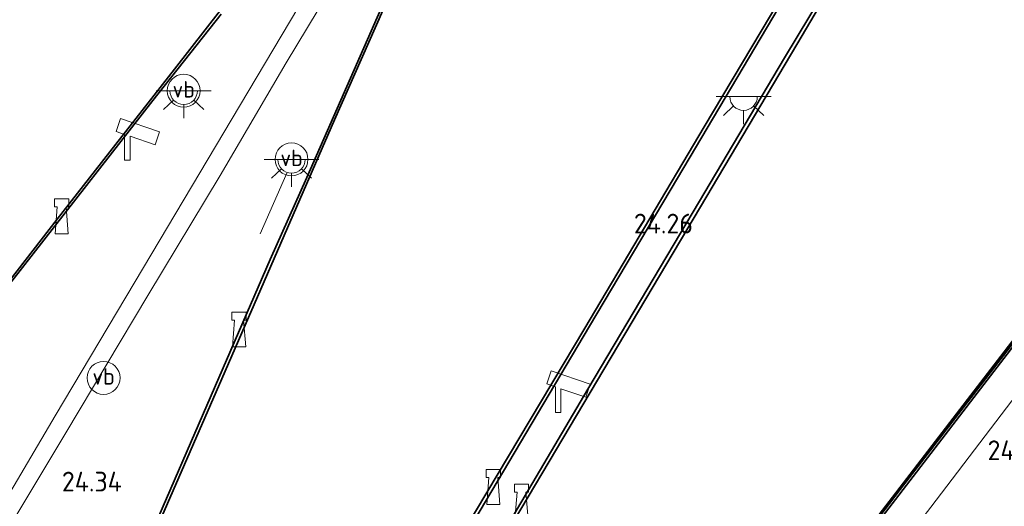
# Model space of a CAD drawing. Header units: metres. Extents: x 185049 to 189876, y 349292 to 352302.
# Tile 173 of 256: x 189374 to 189464, y 350459 to 350503. Entities that reach past the tile are written whole.
import ezdxf
from ezdxf.enums import TextEntityAlignment as Align

# ---------------------------------------------------------------- set-up
doc = ezdxf.new("R2010")
doc.units = ezdxf.units.M
for name, color, linetype, lineweight in [('B-WE-BC-BETONVORM-GV', 50, 'Continuous', 18), ('B-WE-GK-KADEMUUR-G', 150, 'Continuous', 35), ('B-WE-GK-KADEMUUR-GV', 150, 'Continuous', 35), ('B-WE-GR-GRAS-GV', 60, 'Continuous', 13), ('B-WE-IE-MEUBILAIR_WATERWEGMEUBILAIR-S', 150, 'Continuous', 25), ('B-WE-IE-MEUBILAIR_WEGMEUBILAIR-G', 7, 'Continuous', 18), ('B-WE-IE-MEUBILAIR_WEGMEUBILAIR-S', 7, 'Continuous', 25), ('B-WE-KL-ET_LS_OV_LICHTPUNT-S', 190, 'Continuous', 25), ('B-WE-OB-OEVERVOORZIENING-G', 7, 'Continuous', 18), ('B-WE-OG-WATER_KANAAL-GV', 120, 'Continuous', 18), ('B-WE-VH-VERHARDING_STRAATBAKSTEEN-GV', 252, 'Continuous', 18), ('B-WE-VH-VERHARDING_TEGEL-GV', 252, 'Continuous', 18), ('X-XX-AL-HOOGTELABEL-S', 7, 'Continuous', 25)]:
    doc.layers.add(name, color=color, linetype=linetype, lineweight=lineweight)
doc.styles.add('NLCS-ISO', font='NLCS-ISO.ttf')
doc.styles.add('NLCS-ISO-ANNOTATIVE-T18', font='NLCS-ISO.ttf', dxfattribs={"height": 1.8})

# ---------------------------------------------------------------- blocks, each defined once
blk = doc.blocks.new('SAL-HOOGTELABEL-SO')
at = {"color": 0, "linetype": 'ByBlock', "lineweight": -2, "style": 'NLCS-ISO-ANNOTATIVE-T18'}
blk.add_attdef('HOOGTE', text='', height=1.8, dxfattribs=at).set_placement((2.788, 0), align=Align.RIGHT)
blk = doc.blocks.new('SIE-WATER_BOLDER-SO')
at = {"color": 0, "linetype": 'ByBlock', "lineweight": 18}
blk.add_lwpolyline([(0.402, 0.867), (0.602, -1.587), (-0.602, -1.587), (-0.402, 0.867), (-0.65, 0.867), (-0.65, 1.587), (0.65, 1.587), (0.65, 0.867)], close=True, dxfattribs=at)
blk = doc.blocks.new('SIE-WEG_CAMERA-SO')
at = {"color": 0, "linetype": 'ByBlock', "lineweight": 18}
blk.add_lwpolyline([(-1.224, 0.415), (-1.224, -1.924), (-0.724, -1.924), (-0.724, 0.245), (1.552, -0.526), (1.953, 0.658), (-1.599, 1.861), (-2, 0.677)], close=True, dxfattribs=at)
blk = doc.blocks.new('SIE-WEG_PAAL_VERKEERSBORD-SO')
at = {"color": 0, "linetype": 'ByBlock', "lineweight": 18}
blk.add_circle((0, 0), 1.5, dxfattribs=at)
at = {"color": 0, "linetype": 'ByBlock', "lineweight": 18, "style": 'NLCS-ISO'}
blk.add_text('vb', height=1.5, dxfattribs=at).set_placement((0, 0.132), align=Align.MIDDLE_CENTER)
blk = doc.blocks.new('SKL-ET_OV_LICHTPUNT-SO')
at = {"color": 0, "linetype": 'ByBlock', "lineweight": 18}
for points in [[(-1.25, 0), (-2.5, 0)], [(1.25, 0), (2.5, 0)], [(-0.915, -0.851), (-1.831, -1.703)], [(0.915, -0.851), (1.831, -1.703)], [(0, -1.25), (0, -2.5)]]:
    blk.add_lwpolyline(points, dxfattribs=at)
blk.add_lwpolyline([(0, 0), (1.25, 0, -1), (-1.25, 0)], format="xyb", close=True, dxfattribs=at)

msp = doc.modelspace()

# ---------------------------------------------------------------- linework, layer by layer
at = {"layer": 'B-WE-BC-BETONVORM-GV'}
msp.add_polyline3d([(189407.124, 350432.158, 24.256), (189406.274, 350430.388, 24.187), (189398.513, 350435.087, 24.205), (189399.14, 350435.873, 24.31), (189413.729, 350454.877, 24.314), (189425.833, 350475.242, 24.3), (189433.841, 350488.748, 24.281), (189446.882, 350510.726, 24.296), (189451.612, 350518.519, 24.26), (189452.119, 350518.967, 24.267), (189452.915, 350519.053, 24.267), (189453.629, 350518.643, 24.27), (189454.016, 350517.912, 24.27), (189454.071, 350517.131, 24.26), (189443.59, 350499.719, 24.314), (189435.255, 350485.662, 24.292), (189425.659, 350469.504, 24.3), (189416.243, 350453.524, 24.3)], close=True, dxfattribs=at)
at = {"layer": 'B-WE-GK-KADEMUUR-G'}
msp.add_polyline3d([(189485.42, 350499.644, 25.245), (189484.745, 350498.576, 25.308), (189483.631, 350497.952, 25.269), (189482.156, 350496.635, 25.206), (189478.297, 350491.73, 25), (189466.919, 350476.955, 24.912), (189454.134, 350460.362, 24.811), (189438.236, 350439.543, 24.912), (189427.393, 350425.538, 24.981), (189423.629, 350420.477, 24.889)], dxfattribs=at)
at = {"layer": 'B-WE-GK-KADEMUUR-GV'}
for points in [[(189372.427, 350370.093, 34.095), (189376.2079, 350376.4646, 34.1017), (189377.3833, 350378.4454, 34.1038), (189382.583, 350387.208, 34.113), (189384.991, 350391.2014, 34.1117), (189385.7907, 350392.5278, 34.1112), (189388.1521, 350396.4439, 34.1099), (189389.3264, 350398.3914, 34.1092), (189389.744, 350399.084, 34.109), (189392.166, 350403.255, 34.109), (189390.802, 350404.098, 34.102), (189398.548, 350416.888, 34.107), (189399.952, 350416.094, 24.294), (189406.274, 350430.388, 24.187), (189407.124, 350432.158, 24.256), (189416.243, 350453.524, 24.3), (189425.659, 350469.504, 24.3), (189435.255, 350485.662, 24.292), (189443.59, 350499.719, 24.314), (189454.071, 350517.131, 24.26)], [(189454.268, 350517.074, 20.674), (189444.713, 350500.94, 20.674), (189435.353, 350485.156, 20.674), (189425.897, 350469.197, 20.674), (189416.507, 350453.401, 20.674), (189407.197, 350431.971, 20.674), (189406.446, 350430.463, 20.675), (189400.05, 350416.038, 20.747), (189399.603, 350415.289, 20.747), (189398.764, 350416.196, 20.747), (189397.879, 350415.593, 20.752), (189397.71, 350415.356, 20.752), (189393.018, 350407.451, 20.752), (189394.421, 350406.603, 20.752), (189383.941, 350388.662, 20.752), (189374.66, 350372.99, 20.752)], [(189353.372, 350363.04, 32.344), (189364.031, 350380.983, 32.344), (189374.36, 350398.646, 32.344), (189381.018, 350410.088, 32.344), (189383.038, 350413.049, 32.344), (189384.569, 350412.223, 32.344), (189389.094, 350420.132, 32.344), (189389.178, 350420.557, 32.344), (189389.411, 350421.742, 32.344), (189388.125, 350422.167, 20.674), (189388.638, 350422.888, 20.674), (189398.915, 350435.906, 20.674), (189413.46, 350455.062, 20.674), (189425.382, 350475.072, 20.674), (189436.266, 350493.433, 20.674), (189446.656, 350510.901, 20.674)], [(189446.882, 350510.726, 24.296), (189433.841, 350488.748, 24.281), (189425.833, 350475.242, 24.3), (189413.729, 350454.877, 24.314), (189399.14, 350435.873, 24.31), (189398.513, 350435.087, 24.205), (189392.532, 350427.597, 24.072), (189388.729, 350422.834, 34.146), (189390.341, 350421.858, 34.146), (189390.143, 350421.555, 34.146), (189388.896, 350419.647, 34.146), (189384.643, 350412.147, 34.148), (189382.768, 350409.015, 34.149), (189381.355, 350409.874, 34.0809), (189381.299, 350409.908, 34.149), (189378.652, 350405.287, 34.128), (189378.4338, 350404.9169, 34.1257), (189377.2481, 350402.9065, 34.1129), (189374.9328, 350398.9803, 34.088), (189374.1318, 350397.622, 34.0794), (189371.767, 350393.612, 34.054)], [(189297.813, 350362.312, 20.675), (189309.277, 350381.706, 20.675), (189318.167, 350396.834, 20.675), (189328.778, 350414.704, 20.675), (189342.162, 350437.249, 20.675), (189343.62, 350436.425, 20.675), (189348.539, 350444.705, 20.675), (189348.166, 350444.785, 20.675), (189348.448, 350445.973, 20.674), (189347.283, 350446.323, 20.674), (189347.776, 350447.088, 20.674), (189357.344, 350459.455, 20.674), (189367.786, 350472.773, 20.674), (189377.294, 350485.012, 20.674), (189388.005, 350498.692, 20.674), (189396.177, 350509.178, 20.674)], [(189341.514, 350375.048, 34.12), (189343.1929, 350377.8825, 34.1147), (189343.9951, 350379.2369, 34.1122), (189351.1482, 350391.3134, 34.0897), (189352.3322, 350393.3124, 34.0859), (189352.945, 350394.347, 34.084), (189359.8591, 350406.0919, 34.0976), (189360.6704, 350407.4701, 34.0992), (189362.9707, 350411.3776, 34.1037), (189364.1634, 350413.4037, 34.1063), (189367.055, 350418.332, 34.144), (189366.9746, 350418.376, 34.1059), (189365.595, 350419.13, 34.134), (189373.289, 350431.888, 34.074), (189374.784, 350431.014, 24.325), (189381.073, 350445.331, 24.31), (189386.193, 350457.027, 24.325), (189390.939, 350468.031, 24.321), (189396.731, 350481.321, 24.343), (189400.063, 350488.795, 24.365), (189408.017, 350506.952, 24.34)], [(189392.241, 350503.684, 24.267), (189386.039, 350495.811, 24.263), (189364.171, 350467.88, 24.26), (189357.435, 350459.389, 24.26), (189351.007, 350451.085, 24.225), (189347.871, 350447.035, 34.135), (189349.487, 350446.049, 34.135), (189341.882, 350433.358, 34.117), (189341.05, 350433.843, 34.146), (189340.519, 350434.149, 34.131), (189337.736, 350429.542, 34.149), (189337.4727, 350429.0966, 34.1469), (189336.2742, 350427.0695, 34.1373), (189333.9763, 350423.1827, 34.1189), (189333.1635, 350421.8077, 34.1124), (189325.6249, 350409.0565, 34.052), (189324.44, 350407.0523, 34.0425), (189317.382, 350395.114, 33.986), (189317.3001, 350394.9754, 33.986), (189316.4942, 350393.6107, 33.986), (189308.9994, 350380.9191, 33.986), (189307.813, 350378.91, 33.986), (189300.6489, 350366.7787, 33.986)], [(189406.981, 350504.017, 20.674), (189402.581, 350494.06, 20.674), (189397.703, 350482.814, 20.674), (189392.303, 350470.451, 20.674), (189386.853, 350457.904, 20.674), (189381.392, 350445.269, 20.674), (189380.761, 350444.013, 20.674), (189374.871, 350430.965, 20.674), (189374.484, 350430.357, 20.674), (189373.591, 350431.146, 20.674), (189372.67, 350430.355, 32.344), (189367.709, 350422.306, 32.344), (189369.169, 350421.487, 32.344), (189356.547, 350399.86, 32.344), (189344.324, 350379.235, 32.344), (189331.794, 350357.961, 32.344)], [(189472.567, 350484.004, 24.19), (189461.154, 350469.134, 24.179), (189451.792, 350456.981, 24.183), (189441.451, 350443.559, 24.169), (189432.108, 350431.288, 24.198), (189424.564, 350421.537, 24.198), (189423.644, 350420.292, 24.232), (189418.421, 350413.22, 24.424), (189413.852, 350407.99, 33.982), (189415.444, 350407.068, 34.139), (189414.813, 350405.906, 34.139), (189414.538, 350405.324, 34.139), (189407.94, 350394.081, 34.131), (189406.387, 350394.974, 34.043), (189391.961, 350370.981, 34.021)], [(189394.528, 350375.639, 20.752), (189401.233, 350386.79, 20.752), (189406.216, 350395.077, 20.752), (189408.267, 350398.267, 20.752), (189409.697, 350397.507, 20.752), (189414.378, 350405.457, 20.752), (189414.533, 350406.934, 20.747), (189413.248, 350407.258, 20.747), (189413.8106, 350408.2001, 20.747), (189413.982, 350408.487, 20.747), (189416.4127, 350411.2471, 20.747), (189418.232, 350413.313, 20.747), (189424.287, 350421.751, 20.747), (189431.83, 350431.501, 20.747), (189441.173, 350443.772, 20.747), (189451.515, 350457.194, 20.747), (189460.877, 350469.347, 20.747), (189472.291, 350484.219, 20.747)]]:
    msp.add_polyline3d(points, dxfattribs=at)
at = {"layer": 'B-WE-GR-GRAS-GV'}
for points in [[(189400.76, 350506.822, 24.263), (189392.511, 350492.92, 24.296), (189385.168, 350480.616, 24.332), (189377.137, 350467.092, 24.318), (189364.804, 350446.171, 24.586), (189357.892, 350450.066, 24.583), (189361.755, 350456.819, 24.269), (189357.435, 350459.389, 24.26), (189364.171, 350467.88, 24.26), (189386.039, 350495.811, 24.263), (189392.241, 350503.684, 24.267)], [(189408.017, 350506.952, 24.34), (189400.063, 350488.795, 24.365), (189396.731, 350481.321, 24.343), (189390.939, 350468.031, 24.321), (189386.193, 350457.027, 24.325), (189381.073, 350445.331, 24.31), (189376.127, 350448.272, 24.3), (189372.577, 350441.714, 24.602), (189365.99, 350445.401, 24.602), (189378.107, 350465.54, 24.292), (189385.583, 350478.056, 24.336), (189392.163, 350488.982, 24.31), (189398.179, 350499.242, 24.303), (189403.052, 350507.34, 24.278)], [(189467.3059, 350457.9929, 24.5918), (189460.124, 350450.7369, 24.6318), (189453.5877, 350444.395, 24.6518), (189447.5625, 350438.7567, 24.6118), (189438.1369, 350429.8707, 24.5518), (189426.348, 350418.604, 23.919), (189435.3343, 350430.6313, 24.0807), (189456.9428, 350458.7509, 24.1074), (189468.2893, 350473.6719, 24.1207)]]:
    msp.add_polyline3d(points, dxfattribs=at)
at = {"layer": 'B-WE-IE-MEUBILAIR_WEGMEUBILAIR-G'}
msp.add_polyline3d([(189395.802, 350483.681, 24.249), (189398.23, 350489.209, 24.201)], dxfattribs=at)
at = {"layer": 'B-WE-OB-OEVERVOORZIENING-G'}
for points in [[(189421.795, 350537.702, 20.674), (189417.305, 350527.448, 20.674), (189412.098, 350515.697, 20.674), (189406.981, 350504.017, 20.674), (189402.581, 350494.06, 20.674), (189397.703, 350482.814, 20.674), (189392.303, 350470.451, 20.674), (189386.853, 350457.904, 20.674), (189381.392, 350445.269, 20.674)], [(189398.915, 350435.906, 20.674), (189413.46, 350455.062, 20.674), (189425.382, 350475.072, 20.674), (189436.266, 350493.433, 20.674), (189446.656, 350510.901, 20.674), (189451.32, 350518.748, 20.674), (189452.288, 350519.283, 20.674), (189453.098, 350519.21, 20.674), (189453.769, 350518.821, 20.674), (189454.23, 350517.973, 20.674), (189454.268, 350517.074, 20.674), (189444.713, 350500.94, 20.674), (189435.353, 350485.156, 20.674), (189425.897, 350469.197, 20.674), (189416.507, 350453.401, 20.674), (189407.197, 350431.971, 20.674), (189406.446, 350430.463, 20.675)], [(189357.344, 350459.455, 20.674), (189367.786, 350472.773, 20.674), (189377.294, 350485.012, 20.674), (189388.005, 350498.692, 20.674), (189396.177, 350509.178, 20.674)], [(189413.248, 350407.258, 20.747), (189413.8106, 350408.2001, 20.747), (189413.982, 350408.487, 20.747), (189416.4127, 350411.2471, 20.747), (189418.232, 350413.313, 20.747), (189424.287, 350421.751, 20.747), (189431.83, 350431.501, 20.747), (189441.173, 350443.772, 20.747), (189451.515, 350457.194, 20.747), (189460.877, 350469.347, 20.747), (189472.291, 350484.219, 20.747), (189482.097, 350496.739, 20.747), (189483.474, 350498.135, 20.747), (189484.625, 350498.703, 20.747), (189485.552, 350500.202, 20.748), (189486.1196, 350499.9001, 20.748)]]:
    msp.add_polyline3d(points, dxfattribs=at)
at = {"layer": 'B-WE-OG-WATER_KANAAL-GV'}
for points in [[(189472.291, 350484.219, 20.747), (189460.877, 350469.347, 20.747), (189451.515, 350457.194, 20.747), (189441.173, 350443.772, 20.747), (189431.83, 350431.501, 20.747), (189424.287, 350421.751, 20.747), (189418.232, 350413.313, 20.747), (189416.4127, 350411.2471, 20.747), (189413.982, 350408.487, 20.747), (189413.8106, 350408.2001, 20.747), (189413.248, 350407.258, 20.747), (189405.015, 350408.987, 20.747), (189399.603, 350415.289, 20.747), (189400.05, 350416.038, 20.747), (189406.446, 350430.463, 20.675), (189407.197, 350431.971, 20.674), (189416.507, 350453.401, 20.674), (189425.897, 350469.197, 20.674), (189435.353, 350485.156, 20.674), (189444.713, 350500.94, 20.674), (189454.268, 350517.074, 20.674)], [(189396.177, 350509.178, 20.674), (189388.005, 350498.692, 20.674), (189377.294, 350485.012, 20.674), (189367.786, 350472.773, 20.674), (189357.344, 350459.455, 20.674), (189347.776, 350447.088, 20.674), (189347.283, 350446.323, 20.674), (189339.122, 350448.053, 20.674), (189333.571, 350454.318, 20.674), (189334.057, 350455.064, 20.674), (189336.109, 350459.641, 20.674), (189339.842, 350468.113, 20.674), (189340.273, 350468.9435, 20.674), (189340.526, 350469.431, 20.674), (189346.375, 350482.744, 20.674), (189352.04, 350495.697, 20.674), (189359.67, 350513.159, 20.674)], [(189446.656, 350510.901, 20.674), (189436.266, 350493.433, 20.674), (189425.382, 350475.072, 20.674), (189413.46, 350455.062, 20.674), (189398.915, 350435.906, 20.674), (189388.638, 350422.888, 20.674), (189388.125, 350422.167, 20.674), (189379.991, 350423.556, 20.674), (189374.484, 350430.357, 20.674), (189374.871, 350430.965, 20.674), (189380.761, 350444.013, 20.674), (189381.392, 350445.269, 20.674), (189386.853, 350457.904, 20.674), (189392.303, 350470.451, 20.674), (189397.703, 350482.814, 20.674), (189402.581, 350494.06, 20.674), (189406.981, 350504.017, 20.674)]]:
    msp.add_polyline3d(points, dxfattribs=at)
at = {"layer": 'B-WE-VH-VERHARDING_STRAATBAKSTEEN-GV'}
msp.add_polyline3d([(189481.598, 350487.973, 24.074), (189479.793, 350484.576, 24.161), (189479.4607, 350484.2778, 24.1341), (189477.4521, 350485.6684, 24.1741), (189468.2893, 350473.6719, 24.1207), (189456.9428, 350458.7509, 24.1074), (189435.3343, 350430.6313, 24.0807), (189426.348, 350418.604, 23.919), (189423.644, 350420.292, 24.232), (189424.564, 350421.537, 24.198), (189432.108, 350431.288, 24.198), (189441.451, 350443.559, 24.169), (189451.792, 350456.981, 24.183), (189461.154, 350469.134, 24.179), (189472.567, 350484.004, 24.19), (189477.9772, 350490.9113, 24.2066), (189481.8476, 350488.4428, 24.0868)], close=True, dxfattribs=at)
at = {"layer": 'B-WE-VH-VERHARDING_TEGEL-GV'}
msp.add_polyline3d([(189378.107, 350465.54, 24.292), (189365.99, 350445.401, 24.602), (189364.804, 350446.171, 24.586), (189377.137, 350467.092, 24.318), (189385.168, 350480.616, 24.332), (189392.511, 350492.92, 24.296), (189400.76, 350506.822, 24.263), (189404.765, 350513.905, 24.268), (189408.945, 350521.361, 24.258), (189410.153, 350525.614, 24.121), (189408.714, 350526.446, 24.121), (189409.393, 350527.689, 24.121), (189411.271, 350530.879, 24.092), (189413.193, 350529.712, 24.2), (189410.778, 350520.878, 24.243), (189403.052, 350507.34, 24.278), (189398.179, 350499.242, 24.303), (189392.163, 350488.982, 24.31), (189385.583, 350478.056, 24.336)], close=True, dxfattribs=at)

# ---------------------------------------------------------------- block references
at = {"layer": 'B-WE-IE-MEUBILAIR_WATERWEGMEUBILAIR-S'}
for p in [(189377.722, 350485.269, 24.281), (189393.886, 350474.949, 24.3), (189417.062, 350460.6, 24.289), (189419.623, 350459.261, 24.296)]:
    msp.add_blockref('SIE-WATER_BOLDER-SO', p, dxfattribs=at)
at = {"layer": 'B-WE-IE-MEUBILAIR_WEGMEUBILAIR-S'}
for name, p in [('SIE-WEG_PAAL_VERKEERSBORD-SO', (189388.838, 350496.708, 24.281)), ('SIE-WEG_CAMERA-SO', (189384.676, 350492.322, 24.304)), ('SIE-WEG_PAAL_VERKEERSBORD-SO', (189398.666, 350490.457, 24.292)), ('SIE-WEG_PAAL_VERKEERSBORD-SO', (189381.536, 350470.542, 24.256)), ('SIE-WEG_CAMERA-SO', (189423.934, 350469.311, 24.093))]:
    msp.add_blockref(name, p, dxfattribs=at)
at = {"layer": 'B-WE-KL-ET_LS_OV_LICHTPUNT-S'}
for p in [(189388.838, 350496.708, 24.281), (189439.867, 350496.172, 24.143), (189398.666, 350490.457, 24.292)]:
    msp.add_blockref('SKL-ET_OV_LICHTPUNT-SO', p, dxfattribs=at)
at = {"layer": 'X-XX-AL-HOOGTELABEL-S'}
for p, values in [((189432.461, 350483.705, 24.256), {'HOOGTE': '24.26'}), ((189464.653, 350463.044, 24.27), {'HOOGTE': '24.27'}), ((189380.416, 350460.19, 24.34), {'HOOGTE': '24.34'})]:
    msp.add_blockref('SAL-HOOGTELABEL-SO', p, dxfattribs=at).add_auto_attribs(values)

doc.saveas('drawing.dxf')
